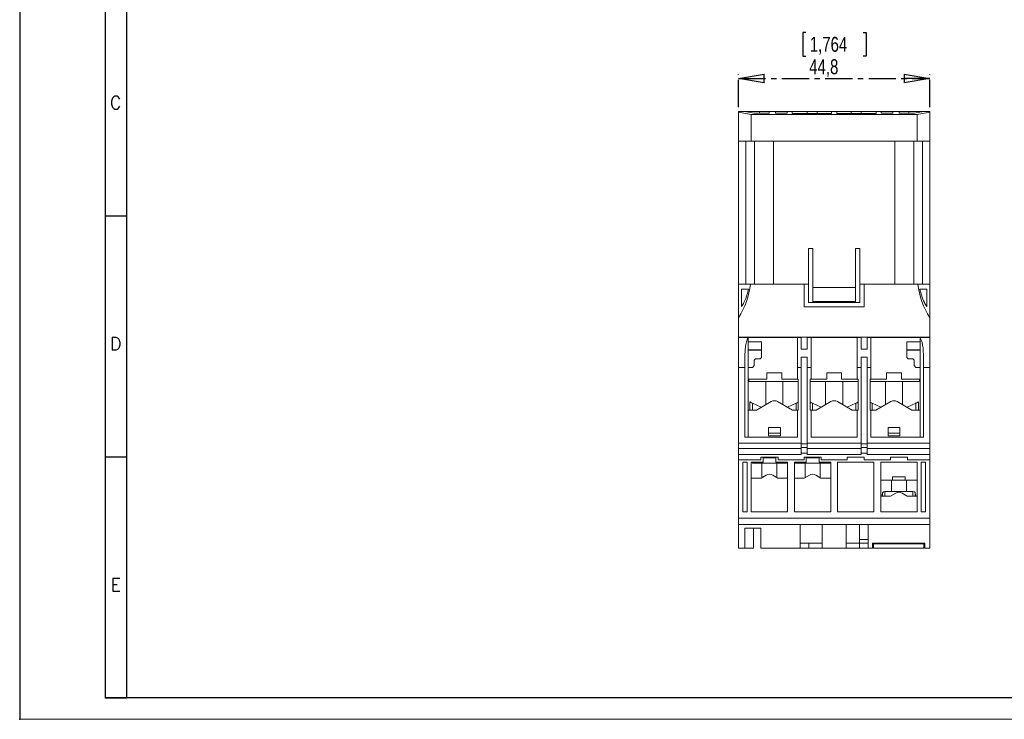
# Model space of a CAD drawing. Header units: millimetres. Extents: x 0 to 420, y 0 to 297.
# Tile 1 of 6: x 0 to 230, y 0 to 164. Entities that reach past the tile are written whole.
import ezdxf

# ---------------------------------------------------------------- set-up
doc = ezdxf.new("R2010")
doc.units = ezdxf.units.MM
doc.header["$PDSIZE"] = -1
doc.linetypes.add('CENTER', pattern=[10.16, 6.35, -1.27, 1.27, -1.27])
doc.layers.add('CENTRO', color=7, linetype='CENTER')
doc.layers.add('FORMATO', color=7, linetype='Continuous')
doc.styles.add('SLDTEXTSTYLE0', font='ROMANS')
doc.styles.add('SLDTEXTSTYLE3', font='TXT', dxfattribs={"width": 0.75})
doc.dimstyles.new('SLDDIMSTYLE0', dxfattribs={"dimtxt": 3.5, "dimasz": 6, "dimexe": 0, "dimexo": 0.0625, "dimgap": 0.875, "dimtad": 1, "dimdec": 1, "dimrnd": 1e-09, "dimzin": 12, "dimdsep": 46, "dimtxsty": 'SLDTEXTSTYLE3', "dimblk1": 'CLOSED', "dimblk2": 'CLOSED', "dimsah": 1, "dimcen": 0.09, "dimadec": 0, "dimazin": 3, "dimtfac": 1, "dimtdec": 1, "dimtofl": 0, "dimtmove": 0, "dimatfit": 3, "dimldrblk": 'CLOSED', "dimfxl": 0, "dimfrac": 2, "dimtolj": 1, "dimtzin": 12, "dimarcsym": 0})

# ---------------------------------------------------------------- blocks, each defined once
blk = doc.blocks.new('_CLOSED')
at = {"color": 0, "linetype": 'ByBlock', "lineweight": -2}
for p, q in [((-1, 0.166667), (0, 0)), ((-1, 0.166667), (-1, -0.166667)), ((0, 0), (-1, -0.166667)), ((0, 0), (-1, 0))]:
    blk.add_line(p, q, dxfattribs=at)
blk = doc.blocks.new('_D_2')
at = {"layer": 'CENTRO'}
for p, q in [((184.06, 160.73), (183.35, 160.73)), ((183.35, 160.73), (183.35, 155.18)), ((197.47, 160.73), (198.18, 160.73)), ((198.18, 160.73), (198.18, 155.18)), ((183.35, 155.18), (184.06, 155.18)), ((198.18, 155.18), (197.47, 155.18)), ((168.27, 143.25), (168.27, 150.94)), ((168.27, 149.94), (213.07, 149.94)), ((213.07, 143.25), (213.07, 150.94))]:
    blk.add_line(p, q, dxfattribs=at)
at = {"layer": 'CENTRO', "xscale": 6, "yscale": 6, "rotation": 180.0000000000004}
blk.add_blockref('_CLOSED', (168.27, 149.94, 0.1), dxfattribs=at)
at = {"layer": 'CENTRO', "xscale": 6, "yscale": 6}
blk.add_blockref('_CLOSED', (213.07, 149.94, 0.1), dxfattribs=at)
at = {"layer": 'CENTRO', "char_height": 3.5, "attachment_point": 1, "style": 'SLDTEXTSTYLE3'}
for s, insert in [('1,764', (184.95, 159.69, 0.1)), ('44,8', (184.82, 154.45, 0.1))]:
    blk.add_mtext(s, dxfattribs=dict(at, insert=insert))

msp = doc.modelspace()

# ---------------------------------------------------------------- linework, layer by layer
at = {"color": 7, "linetype": 'Continuous', "lineweight": 15}
for p, q in [((168.27, 142.25), (168.27, 142.08)), ((168.27, 142.25), (169.77, 142.25)), ((168.27, 142.08), (171.27, 141.55)), ((168.27, 135.25), (168.27, 142.08)), ((169.77, 142.19), (169.77, 142.25)), ((173.17, 142.25), (169.77, 142.25)), ((169.77, 142.19), (171.89, 141.81)), ((171.27, 141.55), (210.07, 141.55)), ((171.27, 141.55), (171.27, 135.25)), ((175.42, 141.81), (171.89, 141.81)), ((175.42, 142.25), (173.17, 142.25)), ((175.42, 141.81), (175.42, 142.25)), ((175.42, 142.25), (176.92, 142.25)), ((176.92, 142.25), (176.92, 141.81)), ((179.67, 142.25), (176.92, 142.25)), ((179.67, 141.81), (176.92, 141.81)), ((179.67, 141.81), (179.67, 142.25)), ((179.67, 142.25), (180.87, 142.25)), ((180.87, 142.25), (180.87, 141.76)), ((184.32, 142.25), (180.87, 142.25)), ((180.87, 141.76), (190.07, 141.76)), ((184.32, 142.25), (184.32, 141.76)), ((186.67, 142.25), (184.32, 142.25)), ((186.67, 142.25), (186.67, 141.76)), ((190.07, 142.25), (186.67, 142.25)), ((190.07, 141.76), (190.07, 142.25)), ((190.07, 142.25), (191.27, 142.25)), ((191.27, 142.25), (191.27, 141.76)), ((194.67, 142.25), (191.27, 142.25)), ((191.27, 141.76), (200.47, 141.76)), ((194.67, 142.25), (194.67, 141.76)), ((197.02, 142.25), (194.67, 142.25)), ((197.02, 142.25), (197.02, 141.76)), ((200.47, 142.25), (197.02, 142.25)), ((200.47, 141.76), (200.47, 142.25)), ((200.47, 142.25), (201.67, 142.25)), ((201.67, 142.25), (201.67, 141.81)), ((204.42, 142.25), (201.67, 142.25)), ((204.42, 141.81), (201.67, 141.81)), ((204.42, 141.81), (204.42, 142.25)), ((204.42, 142.25), (205.92, 142.25)), ((205.92, 142.25), (205.92, 141.81)), ((208.17, 142.25), (205.92, 142.25)), ((209.45, 141.81), (205.92, 141.81)), ((211.57, 142.25), (208.17, 142.25)), ((209.45, 141.81), (211.57, 142.19)), ((210.07, 141.55), (213.07, 142.08)), ((210.07, 135.25), (210.07, 141.55)), ((211.57, 142.25), (211.57, 142.19)), ((211.57, 142.25), (213.07, 142.25)), ((213.07, 142.08), (213.07, 142.25)), ((213.07, 142.08), (213.07, 135.25)), ((171.27, 135.25), (168.27, 135.25)), ((168.27, 135.25), (168.27, 101.85)), ((169.97, 101.85), (169.97, 135.25)), ((210.07, 135.25), (171.27, 135.25)), ((172, 101.85), (172, 135.25)), ((176.45, 101.85), (176.45, 135.25)), ((204.88, 101.85), (204.88, 135.25)), ((209.34, 101.85), (209.34, 135.25)), ((213.07, 135.25), (210.07, 135.25)), ((211.37, 135.25), (211.37, 101.85)), ((213.07, 101.85), (213.07, 135.25)), ((185.67, 110.15), (184.67, 110.15)), ((184.67, 101.85), (184.67, 110.15)), ((185.67, 110.15), (185.67, 101.05)), ((196.67, 110.15), (195.67, 110.15)), ((195.67, 101.05), (195.67, 110.15)), ((196.67, 110.15), (196.67, 101.85)), ((168.27, 101.85), (168.27, 93.95)), ((171.06, 101.85), (168.27, 101.85)), ((183.67, 101.85), (171.06, 101.85)), ((183.67, 101.85), (183.67, 96.55)), ((184.67, 101.85), (183.67, 101.85)), ((184.67, 97.55), (184.67, 101.85)), ((196.67, 101.85), (196.67, 97.55)), ((197.67, 101.85), (196.67, 101.85)), ((197.67, 96.55), (197.67, 101.85)), ((210.27, 101.85), (197.67, 101.85)), ((210.27, 101.85), (213.07, 101.85)), ((213.07, 101.85), (213.07, 93.95)), ((170.59, 100.65), (169.01, 100.65)), ((169.01, 96.63), (169.01, 100.65)), ((195.67, 101.05), (185.67, 101.05)), ((185.67, 97.75), (185.67, 101.05)), ((195.67, 97.75), (195.67, 101.05)), ((212.33, 100.65), (210.74, 100.65)), ((212.33, 96.63), (212.33, 100.65)), ((196.67, 97.55), (184.67, 97.55)), ((195.67, 97.75), (185.67, 97.75)), ((185.67, 97.55), (185.67, 97.75)), ((195.67, 97.75), (195.67, 97.55)), ((183.67, 96.55), (197.67, 96.55)), ((168.27, 89.45), (168.27, 93.95)), ((213.07, 89.45), (213.07, 93.95)), ((213.07, 89.45), (168.27, 89.45)), ((168.27, 89.35), (168.27, 89.45)), ((168.27, 89.35), (168.27, 82.35)), ((170.57, 89.35), (168.27, 89.35)), ((168.87, 89.45), (168.87, 89.35)), ((169.01, 89.35), (169.01, 89.45)), ((170.57, 89.35), (170.57, 88.35)), ((182.07, 89.35), (170.57, 89.35)), ((170.57, 88.35), (170.57, 82.35)), ((170.57, 88.35), (173.67, 88.35)), ((173.67, 88.35), (173.67, 84.65)), ((182.97, 89.35), (182.07, 89.35)), ((182.07, 82.35), (182.07, 89.35)), ((182.97, 86.58), (182.97, 89.35)), ((184.37, 89.35), (184.37, 86.58)), ((185.27, 89.35), (184.37, 89.35)), ((184.67, 89.35), (184.67, 89.45)), ((185.27, 89.35), (185.27, 82.35)), ((196.07, 89.35), (185.27, 89.35)), ((196.07, 82.35), (196.07, 89.35)), ((196.97, 89.35), (196.07, 89.35)), ((196.67, 89.35), (196.67, 89.45)), ((196.97, 86.58), (196.97, 89.35)), ((198.37, 89.35), (198.37, 86.58)), ((199.27, 89.35), (198.37, 89.35)), ((199.27, 89.35), (199.27, 82.35)), ((210.77, 89.35), (199.27, 89.35)), ((207.67, 88.35), (210.77, 88.35)), ((207.67, 84.65), (207.67, 88.35)), ((210.77, 88.35), (210.77, 89.35)), ((213.07, 89.35), (210.77, 89.35)), ((210.77, 82.35), (210.77, 88.35)), ((212.33, 89.35), (212.33, 89.45)), ((212.47, 89.45), (212.47, 89.35)), ((213.07, 89.45), (213.07, 89.35)), ((213.07, 82.35), (213.07, 89.35)), ((173.67, 86.45), (170.57, 86.45)), ((170.57, 86.35), (173.67, 86.35)), ((184.37, 86.58), (182.97, 86.58)), ((198.37, 86.58), (196.97, 86.58)), ((210.77, 86.45), (207.67, 86.45)), ((207.67, 86.35), (210.77, 86.35)), ((172.27, 84.35), (171.97, 84.05)), ((171.97, 84.05), (171.97, 82.75)), ((173.37, 84.35), (172.27, 84.35)), ((173.67, 84.65), (173.37, 84.35)), ((182.97, 82.35), (182.97, 84.72)), ((184.37, 84.72), (182.97, 84.72)), ((184.37, 84.72), (184.37, 82.35)), ((196.97, 82.35), (196.97, 84.72)), ((198.37, 84.72), (196.97, 84.72)), ((198.37, 84.72), (198.37, 82.35)), ((207.97, 84.35), (207.67, 84.65)), ((209.07, 84.35), (207.97, 84.35)), ((209.37, 84.05), (209.07, 84.35)), ((209.37, 82.75), (209.37, 84.05)), ((169.77, 82.35), (168.27, 82.35)), ((168.27, 82.35), (168.27, 64.59)), ((169.77, 82.35), (169.77, 66.05)), ((170.57, 82.35), (170.57, 79.55)), ((171.57, 82.35), (170.57, 82.35)), ((171.97, 82.75), (171.57, 82.35)), ((174.92, 81.05), (178.42, 81.05)), ((174.92, 79.55), (174.92, 81.05)), ((178.42, 81.05), (178.42, 79.55)), ((182.97, 82.35), (182.07, 82.35)), ((182.07, 79.55), (182.07, 82.35)), ((182.97, 82.35), (182.97, 64.59)), ((185.27, 82.35), (184.37, 82.35)), ((184.37, 64.59), (184.37, 82.35)), ((185.27, 82.35), (185.27, 79.55)), ((188.92, 81.05), (192.42, 81.05)), ((188.92, 79.55), (188.92, 81.05)), ((192.42, 81.05), (192.42, 79.55)), ((196.97, 82.35), (196.07, 82.35)), ((196.07, 79.55), (196.07, 82.35)), ((196.97, 82.35), (196.97, 64.59)), ((199.27, 82.35), (198.37, 82.35)), ((198.37, 64.59), (198.37, 82.35)), ((199.27, 82.35), (199.27, 79.55)), ((202.92, 81.05), (206.42, 81.05)), ((202.92, 79.55), (202.92, 81.05)), ((206.42, 81.05), (206.42, 79.55)), ((209.77, 82.35), (209.37, 82.75)), ((210.77, 82.35), (209.77, 82.35)), ((210.77, 79.55), (210.77, 82.35)), ((211.57, 82.35), (211.57, 66.05)), ((213.07, 82.35), (211.57, 82.35)), ((213.07, 82.35), (213.07, 64.59)), ((170.57, 79.55), (170.57, 72.35)), ((170.57, 79.55), (174.92, 79.55)), ((170.67, 79.05), (170.67, 79.55)), ((182.27, 79.05), (170.67, 79.05)), ((174.67, 79.05), (174.67, 73.63)), ((178.42, 79.55), (182.07, 79.55)), ((178.67, 73.63), (178.67, 79.05)), ((182.27, 79.55), (182.07, 79.55)), ((182.27, 72.35), (182.27, 79.55)), ((185.27, 79.55), (185.07, 79.55)), ((185.07, 79.55), (185.07, 72.35)), ((196.27, 79.05), (185.07, 79.05)), ((185.27, 79.55), (188.92, 79.55)), ((188.67, 79.05), (188.67, 73.63)), ((192.42, 79.55), (196.07, 79.55)), ((192.67, 73.63), (192.67, 79.05)), ((196.27, 79.55), (196.07, 79.55)), ((196.27, 72.35), (196.27, 79.55)), ((199.27, 79.55), (199.07, 79.55)), ((199.07, 79.55), (199.07, 72.35)), ((210.67, 79.05), (199.07, 79.05)), ((199.27, 79.55), (202.92, 79.55)), ((202.67, 79.05), (202.67, 73.63)), ((206.42, 79.55), (210.77, 79.55)), ((206.67, 73.63), (206.67, 79.05)), ((210.67, 79.05), (210.67, 79.55)), ((210.77, 79.55), (210.77, 72.35)), ((170.92, 74.27), (170.92, 72.35)), ((171.57, 73.96), (173.6, 73.01)), ((175.92, 74.35), (172.45, 72.35)), ((180.88, 72.35), (177.42, 74.35)), ((179.74, 73.01), (181.77, 73.96)), ((185.57, 73.96), (187.6, 73.01)), ((189.92, 74.35), (186.45, 72.35)), ((194.88, 72.35), (191.42, 74.35)), ((193.74, 73.01), (195.77, 73.96)), ((199.57, 73.96), (201.6, 73.01)), ((203.92, 74.35), (200.45, 72.35)), ((208.88, 72.35), (205.42, 74.35)), ((207.74, 73.01), (209.77, 73.96)), ((210.42, 72.35), (210.42, 74.27)), ((170.57, 72.35), (170.57, 66.05)), ((172.45, 72.35), (170.57, 72.35)), ((182.07, 72.35), (180.88, 72.35)), ((182.07, 66.05), (182.07, 72.35)), ((182.07, 72.35), (182.27, 72.35)), ((185.07, 72.35), (185.27, 72.35)), ((185.27, 72.35), (185.27, 66.05)), ((186.45, 72.35), (185.27, 72.35)), ((196.07, 72.35), (194.88, 72.35)), ((196.07, 66.05), (196.07, 72.35)), ((196.07, 72.35), (196.27, 72.35)), ((199.07, 72.35), (199.27, 72.35)), ((199.27, 72.35), (199.27, 66.05)), ((200.45, 72.35), (199.27, 72.35)), ((210.77, 72.35), (208.88, 72.35)), ((210.77, 66.05), (210.77, 72.35)), ((178.07, 68.25), (175.27, 68.25)), ((175.27, 68.25), (175.27, 66.35)), ((175.27, 66.95), (178.07, 66.95)), ((178.07, 66.35), (178.07, 68.25)), ((206.07, 68.25), (203.27, 68.25)), ((203.27, 68.25), (203.27, 66.35)), ((203.27, 66.95), (206.07, 66.95)), ((206.07, 66.35), (206.07, 68.25)), ((168.27, 64.59), (182.97, 64.59)), ((168.27, 64.59), (168.27, 64.58)), ((168.27, 64.58), (168.27, 63.39)), ((169.77, 66.05), (182.07, 66.05)), ((175.27, 66.35), (178.07, 66.35)), ((182.97, 64.59), (182.97, 64.58)), ((182.97, 63.39), (182.97, 64.58)), ((184.37, 64.59), (196.97, 64.59)), ((184.37, 64.58), (184.37, 64.59)), ((184.37, 64.58), (184.37, 63.39)), ((185.27, 66.05), (196.07, 66.05)), ((196.97, 64.59), (196.97, 64.58)), ((196.97, 63.39), (196.97, 64.58)), ((198.37, 64.59), (213.07, 64.59)), ((198.37, 64.58), (198.37, 64.59)), ((198.37, 64.58), (198.37, 63.39)), ((199.27, 66.05), (211.57, 66.05)), ((203.27, 66.35), (206.07, 66.35)), ((213.07, 64.58), (213.07, 64.59)), ((213.07, 64.58), (213.07, 63.39)), ((182.97, 63.39), (168.27, 63.39)), ((168.27, 63.39), (168.27, 61.95)), ((184.37, 64.49), (182.97, 64.49)), ((184.37, 63.61), (182.97, 63.61)), ((182.97, 61.95), (182.97, 63.39)), ((184.37, 62.25), (182.97, 62.25)), ((196.97, 63.39), (184.37, 63.39)), ((184.37, 63.39), (184.37, 61.95)), ((198.37, 64.49), (196.97, 64.49)), ((198.37, 63.61), (196.97, 63.61)), ((196.97, 61.95), (196.97, 63.39)), ((198.37, 62.25), (196.97, 62.25)), ((213.07, 63.39), (198.37, 63.39)), ((198.37, 63.39), (198.37, 61.95)), ((213.07, 63.39), (213.07, 61.95)), ((182.97, 61.95), (168.27, 61.95)), ((168.27, 61.95), (168.27, 60.75)), ((168.27, 47.05), (168.27, 60.75)), ((168.27, 60.75), (173.52, 60.75)), ((169.27, 60.15), (170.27, 60.15)), ((169.27, 48.55), (169.27, 60.15)), ((170.27, 60.15), (170.27, 48.55)), ((171.27, 60.15), (174.02, 60.15)), ((171.27, 48.55), (171.27, 60.15)), ((171.52, 60.15), (171.52, 59.95)), ((179.52, 59.95), (171.52, 59.95)), ((177.52, 61.35), (173.52, 61.35)), ((173.52, 61.35), (173.52, 60.75)), ((173.77, 59.95), (173.77, 56.58)), ((174.02, 61.15), (174.02, 60.15)), ((177.02, 61.15), (174.02, 61.15)), ((177.02, 61.15), (177.02, 60.15)), ((177.02, 60.15), (179.77, 60.15)), ((177.27, 56.58), (177.27, 59.95)), ((177.52, 61.35), (177.52, 60.75)), ((177.52, 60.75), (183.62, 60.75)), ((179.52, 60.15), (179.52, 59.95)), ((179.77, 60.15), (179.77, 48.55)), ((181.37, 60.15), (184.12, 60.15)), ((181.37, 48.55), (181.37, 60.15)), ((181.62, 60.15), (181.62, 59.95)), ((189.62, 59.95), (181.62, 59.95)), ((187.62, 61.35), (183.62, 61.35)), ((183.62, 61.35), (183.62, 60.75)), ((183.87, 59.95), (183.87, 56.58)), ((184.12, 61.15), (184.12, 60.15)), ((187.12, 61.15), (184.12, 61.15)), ((196.97, 61.95), (184.37, 61.95)), ((187.12, 61.15), (187.12, 60.15)), ((187.12, 60.15), (189.87, 60.15)), ((187.37, 56.58), (187.37, 59.95)), ((187.62, 61.35), (187.62, 60.75)), ((187.62, 60.75), (193.72, 60.75)), ((189.62, 60.15), (189.62, 59.95)), ((189.87, 60.15), (189.87, 48.55)), ((191.47, 60.15), (199.97, 60.15)), ((191.47, 48.55), (191.47, 60.15)), ((197.72, 61.35), (193.72, 61.35)), ((193.72, 61.35), (193.72, 60.75)), ((197.72, 61.35), (197.72, 60.75)), ((197.72, 60.75), (203.82, 60.75)), ((213.07, 61.95), (198.37, 61.95)), ((199.97, 60.15), (199.97, 48.55)), ((201.57, 60.15), (210.07, 60.15)), ((201.57, 48.55), (201.57, 60.15)), ((207.82, 61.35), (203.82, 61.35)), ((203.82, 61.35), (203.82, 60.75)), ((207.82, 61.35), (207.82, 60.75)), ((207.82, 60.75), (213.07, 60.75)), ((210.07, 60.15), (210.07, 48.55)), ((211.07, 60.15), (212.07, 60.15)), ((211.07, 48.55), (211.07, 60.15)), ((212.07, 60.15), (212.07, 48.55)), ((213.07, 61.95), (213.07, 60.75)), ((213.07, 47.05), (213.07, 60.75)), ((173.56, 56.45), (171.27, 56.45)), ((174.77, 57.15), (173.56, 56.45)), ((177.48, 56.45), (176.27, 57.15)), ((179.77, 56.45), (177.48, 56.45)), ((183.66, 56.45), (181.37, 56.45)), ((184.87, 57.15), (183.66, 56.45)), ((187.58, 56.45), (186.37, 57.15)), ((189.87, 56.45), (187.58, 56.45)), ((201.57, 55.95), (204.32, 55.95)), ((204.07, 55.95), (204.07, 53.28)), ((204.32, 56.75), (204.32, 55.95)), ((207.32, 56.75), (204.32, 56.75)), ((207.32, 55.95), (204.32, 55.95)), ((207.32, 56.75), (207.32, 55.95)), ((207.32, 55.95), (210.07, 55.95)), ((207.57, 53.28), (207.57, 55.95)), ((202.02, 53.1), (201.9, 52.41)), ((209.62, 53.1), (209.74, 52.41)), ((203.86, 52.25), (201.57, 52.25)), ((205.07, 52.95), (203.86, 52.25)), ((207.78, 52.25), (206.57, 52.95)), ((210.07, 52.25), (207.78, 52.25)), ((170.27, 48.55), (169.27, 48.55)), ((179.77, 48.55), (171.27, 48.55)), ((189.87, 48.55), (181.37, 48.55)), ((199.97, 48.55), (191.47, 48.55)), ((210.07, 48.55), (201.57, 48.55)), ((212.07, 48.55), (211.07, 48.55)), ((168.27, 47.05), (213.07, 47.05)), ((168.27, 45.55), (168.27, 47.05)), ((213.07, 45.55), (213.07, 47.05)), ((213.07, 45.55), (168.27, 45.55)), ((168.27, 40.05), (168.27, 45.55)), ((173.49, 44.75), (169.77, 44.75)), ((169.77, 44.75), (169.77, 40.05)), ((171.77, 44.75), (171.77, 40.05)), ((173.49, 44.75), (173.49, 40.05)), ((182.72, 45.55), (182.72, 40.05)), ((187.87, 45.55), (187.87, 40.05)), ((193.47, 45.55), (193.47, 40.05)), ((196.62, 45.55), (196.62, 41.25)), ((198.62, 45.55), (198.62, 40.05)), ((213.07, 45.55), (213.07, 40.05)), ((196.62, 42.05), (198.62, 42.05)), ((169.77, 40.05), (168.27, 40.05)), ((169.77, 40.05), (171.77, 40.05)), ((182.72, 40.05), (173.49, 40.05)), ((182.72, 41.25), (187.87, 41.25)), ((182.72, 40.05), (184.72, 40.05)), ((184.72, 41.25), (184.72, 40.05)), ((184.72, 40.05), (187.87, 40.05)), ((193.47, 40.05), (187.87, 40.05)), ((193.47, 41.25), (196.62, 41.25)), ((193.47, 40.05), (196.62, 40.05)), ((196.62, 41.25), (196.62, 40.05)), ((196.62, 41.25), (198.62, 41.25)), ((196.62, 40.05), (198.62, 40.05)), ((199.62, 40.05), (198.62, 40.05)), ((211.87, 41.25), (199.62, 41.25)), ((199.62, 41.25), (199.62, 40.05)), ((199.84, 41.25), (199.84, 41.05)), ((199.84, 41.05), (211.64, 41.05)), ((199.84, 41.05), (199.84, 40.05)), ((199.84, 40.05), (211.64, 40.05)), ((211.64, 41.25), (211.64, 41.05)), ((211.64, 41.05), (211.64, 40.05)), ((211.87, 41.25), (211.87, 40.05)), ((213.07, 40.05), (211.87, 40.05))]:
    msp.add_line(p, q, dxfattribs=at)
at = {"color": 8, "linetype": 'Continuous', "lineweight": 15}
for p, q in [((173.17, 142.25), (173.17, 141.81)), ((208.17, 142.25), (208.17, 141.81)), ((171.57, 72.35), (171.57, 73.96)), ((181.77, 72.35), (181.77, 73.96)), ((185.57, 72.35), (185.57, 73.96)), ((195.77, 72.35), (195.77, 73.96)), ((199.57, 72.35), (199.57, 73.96)), ((209.77, 72.35), (209.77, 73.96)), ((202.02, 52.25), (202.02, 53.1)), ((202.55, 52.25), (202.55, 53.31)), ((209.09, 52.25), (209.09, 53.31)), ((209.62, 52.25), (209.62, 53.1)), ((201.9, 52.25), (201.9, 52.41)), ((209.74, 52.25), (209.74, 52.41))]:
    msp.add_line(p, q, dxfattribs=at)
at = {"color": 7, "linetype": 'Continuous', "lineweight": 15, "flags": 128}
for points in [[(170.92, 74.27), (170.92, 74.26), (170.96, 74.25), (171.01, 74.22), (171.09, 74.19), (171.19, 74.14), (171.31, 74.09), (171.43, 74.03), (171.57, 73.96)], [(181.77, 73.96), (181.9, 74.03), (182.03, 74.09), (182.14, 74.14), (182.24, 74.19), (182.27, 74.2)], [(185.07, 74.2), (185.09, 74.19), (185.19, 74.14), (185.31, 74.09), (185.43, 74.03), (185.57, 73.96)], [(195.77, 73.96), (195.9, 74.03), (196.03, 74.09), (196.14, 74.14), (196.24, 74.19), (196.27, 74.2)], [(199.07, 74.2), (199.09, 74.19), (199.19, 74.14), (199.31, 74.09), (199.43, 74.03), (199.57, 73.96)], [(209.77, 73.96), (209.9, 74.03), (210.03, 74.09), (210.14, 74.14), (210.24, 74.19), (210.32, 74.22), (210.38, 74.25), (210.41, 74.26), (210.42, 74.27)]]:
    msp.add_lwpolyline(points, dxfattribs=at)
at = {"color": 7, "linetype": 'Continuous', "lineweight": 15}
for centre, radius, start, end in [((152.38, 104.01), 18.8, 327.659, 353.4225), ((228.95, 104.01), 18.8, 186.5775, 212.341), ((176.67, 73.05), 1.5, 60, 120), ((190.67, 73.05), 1.5, 60, 120), ((204.67, 73.05), 1.5, 60, 120), ((175.52, 55.85), 1.5, 60, 120), ((185.62, 55.85), 1.5, 60, 120), ((205.82, 51.65), 1.5, 60, 120)]:
    msp.add_arc(centre, radius, start, end, dxfattribs=at)
for centre, major_axis, start_param, end_param in [((202.52, 53.08), (0.5, 0), 1.510239, 3.059781), ((205.82, 78.88), (54.06, 0), 4.651832, 4.772946), ((209.12, 53.08), (0.5, 0), 0.081812, 1.631353), ((226.29, 51.47), (24.47, 0), 3.059781, 3.073606), ((185.34, 51.47), (24.47, 0), 0.067987, 0.081812)]:
    msp.add_ellipse(centre, major_axis=major_axis, ratio=0.473766, start_param=start_param, end_param=end_param, dxfattribs=at)
for points, knots in [([(169.01, 96.63), (169.11, 96.78), (169.32, 97.06), (169.69, 97.76), (170.09, 98.73), (170.4, 99.79), (170.54, 100.43), (170.59, 100.65)], [0, 0, 0, 0, 0.123457, 0.238826, 0.542148, 0.845868, 1, 1, 1, 1]), ([(210.74, 100.65), (210.87, 100.12), (211.13, 99.05), (211.64, 97.68), (212.13, 96.92), (212.33, 96.63)], [0, 0, 0, 0, 0.377832, 0.761343, 1, 1, 1, 1]), ([(169.77, 82.35), (169.77, 82.89), (169.77, 83.98), (169.78, 85.54), (169.86, 87.01), (170.06, 88.32), (170.4, 89.02), (170.57, 89.35)], [0, 0, 0, 0, 0.201926, 0.410025, 0.606476, 0.809897, 1, 1, 1, 1]), ([(210.77, 89.35), (210.79, 89.32), (210.93, 89.07), (211.15, 88.58), (211.37, 87.7), (211.51, 86.59), (211.56, 85.26), (211.57, 83.84), (211.57, 82.86), (211.57, 82.36), (211.57, 82.35)], [0, 0, 0, 0, 0.021634, 0.145522, 0.272064, 0.449333, 0.631693, 0.811704, 0.99606, 1, 1, 1, 1])]:
    msp.add_open_spline(points, degree=3, knots=knots, dxfattribs=at)
at = {"layer": 'FORMATO'}
for p, q in [((0, 297), (0, 0)), ((20, 287), (20, 5)), ((25, 287), (25, 5)), ((20, 117.8), (25, 117.8)), ((20, 61.4), (25, 61.4)), ((415, 5), (19.92, 5)), ((20, 5), (25, 5))]:
    msp.add_line(p, q, dxfattribs=at)
at = {"layer": 'FORMATO', "lineweight": 0}
msp.add_line((0, 0), (420, 0), dxfattribs=at)
at = {"layer": 'FORMATO', "color": 7}
msp.add_point((0, 0), dxfattribs=at)

# ---------------------------------------------------------------- texts
at = {"layer": 'FORMATO', "char_height": 3, "attachment_point": 2, "style": 'SLDTEXTSTYLE0'}
for s, insert in [('C', (22.47, 145.79)), ('D', (22.47, 89.39)), ('E', (22.48, 32.99))]:
    msp.add_mtext(s, dxfattribs=dict(at, insert=insert))

# ---------------------------------------------------------------- dimensions: what is measured, and where the dimension line sits
at = {"layer": 'CENTRO'}
dim = msp.add_linear_dim(base=(213.07, 149.94), p1=(168.27, 142.25), p2=(213.07, 142.25), dimstyle='SLDDIMSTYLE0', dxfattribs=at)
dim.commit()
dim.dimension.update_dxf_attribs({"geometry": '_D_2', "text_midpoint": (190.76, 149.94), "dimtype": 160})

doc.saveas('drawing.dxf')
